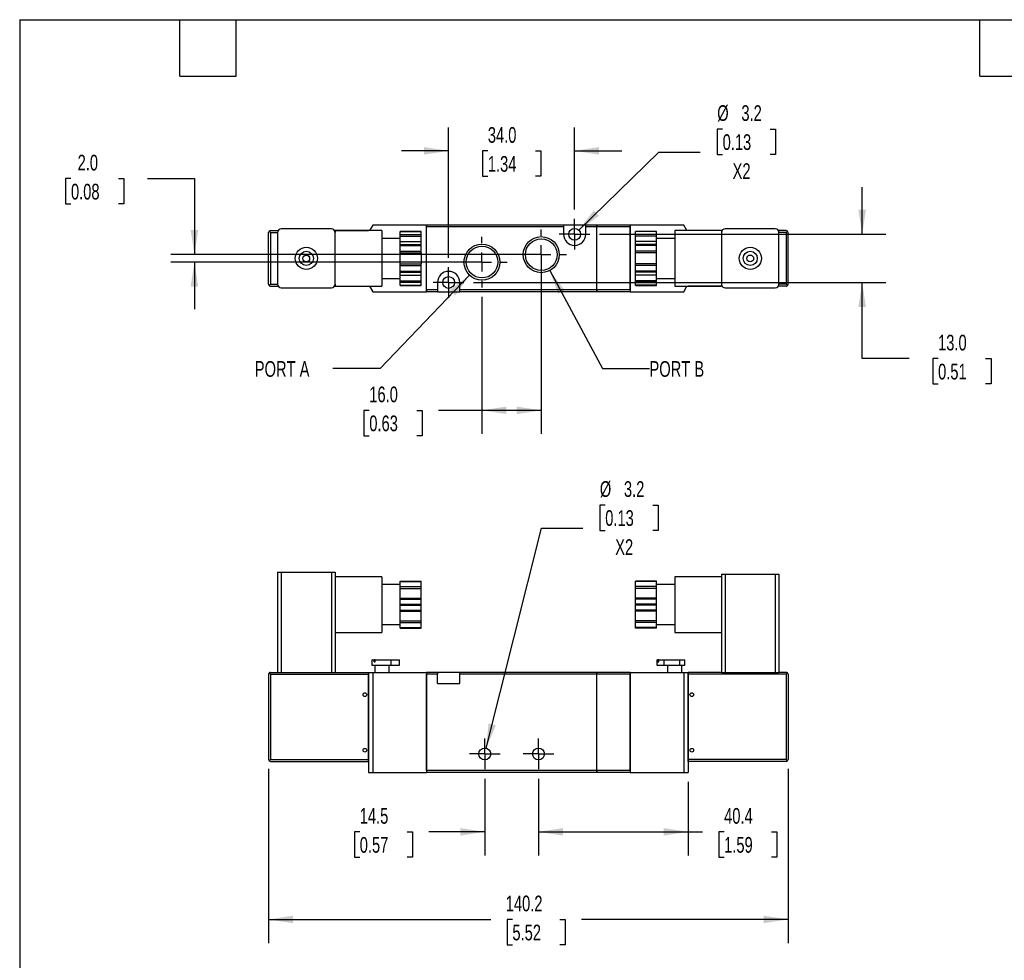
# Model space of a CAD drawing. Header units: millimetres. Extents: x 13 to 546, y 13 to 419.
# Tile 2 of 3: x 13 to 278, y 165 to 419. Entities that reach past the tile are written whole.
import ezdxf

# ---------------------------------------------------------------- set-up
doc = ezdxf.new("R2010")
doc.units = ezdxf.units.MM
doc.header["$LTSCALE"] = 2
doc.linetypes.add('SLD-Center', pattern=[19.05, 15.24, -1.27, 1.27, -1.27])
doc.linetypes.add('SLD-Solid', pattern=[0])
doc.layers.add('CENTER', color=40, linetype='SLD-Center')
doc.layers.add('DIMENSIONS', color=140, linetype='SLD-Solid', lineweight=25)
doc.layers.add('TEXT', color=140, linetype='SLD-Solid', lineweight=25)
doc.styles.add('SLDTEXTSTYLE0', font='TXT', dxfattribs={"width": 0.7})
doc.dimstyles.new('SLDDIMSTYLE0', dxfattribs={"dimtxt": 4.316016, "dimasz": 6.604, "dimexe": 0, "dimexo": 0.0625, "dimgap": 1.079004, "dimtad": 0, "dimtih": 1, "dimtoh": 1, "dimdec": 1, "dimrnd": 1e-09, "dimzin": 12, "dimdsep": 46, "dimtxsty": 'SLDTEXTSTYLE0', "dimsah": 1, "dimcen": 0.09, "dimadec": 0, "dimazin": 3, "dimtfac": 1, "dimtdec": 1, "dimtofl": 0, "dimtmove": 0, "dimatfit": 3, "dimfxl": 0, "dimfrac": 2, "dimtolj": 1, "dimtzin": 12, "dimarcsym": 0})
doc.dimstyles.new('SLDDIMSTYLE1', dxfattribs={"dimtxt": 4.316016, "dimasz": 6.604, "dimexe": 0, "dimexo": 0.0625, "dimgap": 1.079004, "dimtad": 0, "dimtih": 1, "dimtoh": 1, "dimdec": 1, "dimrnd": 1e-09, "dimzin": 12, "dimdsep": 46, "dimtxsty": 'SLDTEXTSTYLE0', "dimsah": 1, "dimcen": 0.09, "dimadec": 0, "dimazin": 3, "dimtfac": 1, "dimtdec": 1, "dimtmove": 0, "dimatfit": 0, "dimfxl": 0, "dimfrac": 2, "dimtolj": 1, "dimtzin": 12, "dimarcsym": 0})
doc.dimstyles.new('SLDDIMSTYLE2', dxfattribs={"dimtxt": 4.316016, "dimasz": 6.604, "dimexe": 0, "dimexo": 0.0625, "dimgap": 1.079004, "dimtad": 0, "dimtih": 1, "dimtoh": 1, "dimdec": 1, "dimrnd": 1e-09, "dimzin": 12, "dimdsep": 46, "dimtxsty": 'SLDTEXTSTYLE0', "dimsah": 1, "dimcen": 0, "dimadec": 0, "dimazin": 3, "dimtfac": 1, "dimtdec": 1, "dimtofl": 0, "dimtmove": 0, "dimatfit": 3, "dimfxl": 0, "dimfrac": 2, "dimtolj": 1, "dimtzin": 12, "dimarcsym": 0})
doc.dimstyles.new('SLDDIMSTYLE3', dxfattribs={"dimtxt": 4.316016, "dimasz": 6.604, "dimexe": 0, "dimexo": 0.0625, "dimgap": 1.079004, "dimtad": 0, "dimtih": 1, "dimtoh": 1, "dimdec": 1, "dimrnd": 1e-09, "dimzin": 4, "dimdsep": 46, "dimtxsty": 'SLDTEXTSTYLE0', "dimsah": 1, "dimcen": 0.09, "dimadec": 0, "dimazin": 1, "dimtfac": 1, "dimtdec": 1, "dimtofl": 0, "dimtmove": 0, "dimatfit": 3, "dimfxl": 0, "dimfrac": 2, "dimtolj": 1, "dimtzin": 12, "dimarcsym": 0})
doc.dimstyles.new('SLDDIMSTYLE4', dxfattribs={"dimtxt": 4.316016, "dimasz": 6.604, "dimexe": 0, "dimexo": 0.0625, "dimgap": 1.079004, "dimtad": 0, "dimtih": 1, "dimtoh": 1, "dimdec": 1, "dimrnd": 1e-09, "dimzin": 12, "dimdsep": 46, "dimtxsty": 'SLDTEXTSTYLE0', "dimsah": 1, "dimcen": 0, "dimadec": 0, "dimazin": 3, "dimtfac": 1, "dimtdec": 1, "dimtofl": 0, "dimtmove": 0, "dimatfit": 3, "dimfxl": 0, "dimfrac": 2, "dimtolj": 1, "dimtzin": 12, "dimarcsym": 0})
doc.dimstyles.new('SLDDIMSTYLE5', dxfattribs={"dimtxt": 4.316016, "dimasz": 6.604, "dimexe": 0, "dimexo": 0.0625, "dimgap": 1.079004, "dimtad": 0, "dimtih": 1, "dimtoh": 1, "dimdec": 1, "dimrnd": 1e-09, "dimzin": 4, "dimdsep": 46, "dimtxsty": 'SLDTEXTSTYLE0', "dimsah": 1, "dimcen": 0.09, "dimadec": 0, "dimazin": 1, "dimtfac": 1, "dimtdec": 1, "dimtmove": 0, "dimatfit": 0, "dimfxl": 0, "dimfrac": 2, "dimtolj": 1, "dimtzin": 12, "dimarcsym": 0})

# ---------------------------------------------------------------- blocks, each defined once
blk = doc.blocks.new('_D')
at = {"layer": 'DIMENSIONS'}
for p, q in [((152.7, 214.33), (152.7, 193.65)), ((193.05, 213.47), (193.05, 193.65)), ((152.7, 200), (193.05, 200)), ((193.05, 200), (196.94, 200)), ((202.79, 200), (201.34, 200)), ((201.34, 200), (201.34, 193.14)), ((215.61, 200), (217.06, 200)), ((217.06, 200), (217.06, 193.14)), ((201.34, 193.14), (202.79, 193.14)), ((217.06, 193.14), (215.61, 193.14))]:
    blk.add_line(p, q, dxfattribs=at)
for points in [[(152.7, 200), (159.3, 198.98), (159.3, 201.02)], [(193.05, 200), (186.44, 201.02), (186.44, 198.98)]]:
    blk.add_solid(points, dxfattribs=at)
at = {"layer": 'DIMENSIONS', "char_height": 4.233, "attachment_point": 1, "style": 'SLDTEXTSTYLE0'}
for s, insert in [('40.4', (202.79, 206.42)), ('1.59', (202.79, 198.6))]:
    blk.add_mtext(s, dxfattribs=dict(at, insert=insert))
blk = doc.blocks.new('_D_1')
at = {"layer": 'DIMENSIONS'}
for p, q in [((138.2, 214.33), (138.2, 193.65)), ((152.7, 214.33), (152.7, 193.65)), ((104.46, 200), (103.01, 200)), ((103.01, 200), (103.01, 193.14)), ((117.28, 200), (118.73, 200)), ((118.73, 200), (118.73, 193.14)), ((138.2, 200), (123.13, 200)), ((152.7, 200), (165.4, 200)), ((103.01, 193.14), (104.46, 193.14)), ((118.73, 193.14), (117.28, 193.14))]:
    blk.add_line(p, q, dxfattribs=at)
for points in [[(138.2, 200), (131.59, 201.02), (131.59, 198.98)], [(152.7, 200), (159.3, 198.98), (159.3, 201.02)]]:
    blk.add_solid(points, dxfattribs=at)
at = {"layer": 'DIMENSIONS', "char_height": 4.233, "attachment_point": 1, "style": 'SLDTEXTSTYLE0'}
for s, insert in [('14.5', (104.46, 206.42)), ('0.57', (104.46, 198.6))]:
    blk.add_mtext(s, dxfattribs=dict(at, insert=insert))
blk = doc.blocks.new('_D_2')
at = {"layer": 'DIMENSIONS'}
for p, q in [((170.71, 288.17), (169.26, 288.17)), ((169.26, 288.17), (169.26, 281.31)), ((183.54, 288.17), (184.98, 288.17)), ((184.98, 288.17), (184.98, 281.31)), ((138.59, 222.56), (153.52, 281.91)), ((153.52, 281.91), (164.64, 281.91)), ((169.26, 281.31), (170.71, 281.31)), ((184.98, 281.31), (183.54, 281.31))]:
    blk.add_line(p, q, dxfattribs=at)
blk.add_solid([(138.59, 222.56), (141.19, 228.72), (139.21, 229.21)], dxfattribs=at)
at = {"layer": 'DIMENSIONS', "char_height": 4.233, "attachment_point": 1, "style": 'SLDTEXTSTYLE0'}
for s, insert in [('%%c', (169.25, 294.6)), ('3.2', (175.76, 294.6)), ('0.13', (170.71, 286.77)), ('X2', (173.4, 278.94))]:
    blk.add_mtext(s, dxfattribs=dict(at, insert=insert))
blk = doc.blocks.new('_D_3')
at = {"layer": 'DIMENSIONS'}
for p, q in [((79.85, 216.97), (79.85, 170.01)), ((220.05, 216.97), (220.05, 170.01)), ((79.85, 176.36), (139.81, 176.36)), ((145.66, 176.36), (144.21, 176.36)), ((144.21, 176.36), (144.21, 169.51)), ((158.48, 176.36), (159.93, 176.36)), ((159.93, 176.36), (159.93, 169.51)), ((220.05, 176.36), (164.33, 176.36)), ((144.21, 169.51), (145.66, 169.51)), ((159.93, 169.51), (158.48, 169.51))]:
    blk.add_line(p, q, dxfattribs=at)
for points in [[(79.85, 176.36), (86.45, 175.35), (86.45, 177.38)], [(220.05, 176.36), (213.44, 177.38), (213.44, 175.35)]]:
    blk.add_solid(points, dxfattribs=at)
at = {"layer": 'DIMENSIONS', "char_height": 4.233, "attachment_point": 1, "style": 'SLDTEXTSTYLE0'}
for s, insert in [('140.2', (143.86, 182.79)), ('5.52', (145.66, 174.96))]:
    blk.add_mtext(s, dxfattribs=dict(at, insert=insert))
blk = doc.blocks.new('SW_CENTERMARKSYMBOL_0')
at = {"layer": 'CENTER', "color": 0}
for p, q in [((0, 2.54), (0, 4.14)), ((-2.54, 0), (-4.14, 0)), ((0, 0), (-2.54, 0)), ((0, 0), (0, 2.54)), ((0, 0), (0, -2.54)), ((0, 0), (2.54, 0)), ((2.54, 0), (4.14, 0)), ((0, -2.54), (0, -4.14))]:
    blk.add_line(p, q, dxfattribs=at)
blk = doc.blocks.new('SW_CENTERMARKSYMBOL_1')
at = {"layer": 'CENTER', "color": 0}
for p, q in [((0, 2.54), (0, 4.14)), ((-2.54, 0), (-4.14, 0)), ((0, 0), (-2.54, 0)), ((0, 0), (0, 2.54)), ((0, 0), (0, -2.54)), ((0, 0), (2.54, 0)), ((2.54, 0), (4.14, 0)), ((0, -2.54), (0, -4.14))]:
    blk.add_line(p, q, dxfattribs=at)
blk = doc.blocks.new('_D_7')
at = {"layer": 'DIMENSIONS'}
for p, q in [((134.08, 350.2), (109.94, 324.97)), ((109.94, 324.97), (97.24, 324.97))]:
    blk.add_line(p, q, dxfattribs=at)
blk.add_solid([(134.08, 350.2), (128.78, 346.13), (130.25, 344.72)], dxfattribs=at)
at = {"layer": 'DIMENSIONS', "insert": (76.14, 326.99), "char_height": 4.233, "attachment_point": 1, "style": 'SLDTEXTSTYLE0'}
blk.add_mtext('PORT A', dxfattribs=at)
blk = doc.blocks.new('_D_8')
at = {"layer": 'DIMENSIONS'}
for p, q in [((155.75, 351.43), (169.95, 324.97)), ((169.95, 324.97), (182.65, 324.97))]:
    blk.add_line(p, q, dxfattribs=at)
blk.add_solid([(155.75, 351.43), (157.98, 345.13), (159.77, 346.09)], dxfattribs=at)
at = {"layer": 'DIMENSIONS', "insert": (182.65, 326.99), "char_height": 4.233, "attachment_point": 1, "style": 'SLDTEXTSTYLE0'}
blk.add_mtext('PORT B', dxfattribs=at)
blk = doc.blocks.new('_D_9')
at = {"layer": 'DIMENSIONS'}
for p, q in [((128.45, 354.89), (128.45, 390.06)), ((162.45, 367.89), (162.45, 390.06)), ((128.45, 383.71), (115.75, 383.71)), ((139.03, 383.71), (137.59, 383.71)), ((137.59, 383.71), (137.59, 376.85)), ((151.86, 383.71), (153.31, 383.71)), ((153.31, 383.71), (153.31, 376.85)), ((162.45, 383.71), (175.15, 383.71)), ((137.59, 376.85), (139.03, 376.85)), ((153.31, 376.85), (151.86, 376.85))]:
    blk.add_line(p, q, dxfattribs=at)
for points in [[(128.45, 383.71), (121.84, 384.73), (121.84, 382.7)], [(162.45, 383.71), (169.05, 382.7), (169.05, 384.73)]]:
    blk.add_solid(points, dxfattribs=at)
at = {"layer": 'DIMENSIONS', "char_height": 4.233, "attachment_point": 1, "style": 'SLDTEXTSTYLE0'}
for s, insert in [('34.0', (139.03, 390.13)), ('1.34', (139.03, 382.31))]:
    blk.add_mtext(s, dxfattribs=dict(at, insert=insert))
blk = doc.blocks.new('_D_10')
at = {"layer": 'DIMENSIONS'}
for p, q in [((240.05, 361.21), (240.05, 373.91)), ((169.13, 361.21), (246.4, 361.21)), ((135.13, 348.21), (246.4, 348.21)), ((240.05, 327.69), (240.05, 348.21)), ((252.75, 327.69), (240.05, 327.69)), ((260.53, 327.69), (259.08, 327.69)), ((259.08, 327.69), (259.08, 320.83)), ((273.36, 327.69), (274.81, 327.69)), ((274.81, 327.69), (274.81, 320.83)), ((259.08, 320.83), (260.53, 320.83)), ((274.81, 320.83), (273.36, 320.83))]:
    blk.add_line(p, q, dxfattribs=at)
for points in [[(240.05, 361.21), (241.06, 367.82), (239.03, 367.82)], [(240.05, 348.21), (239.03, 341.61), (241.06, 341.61)]]:
    blk.add_solid(points, dxfattribs=at)
at = {"layer": 'DIMENSIONS', "char_height": 4.233, "attachment_point": 1, "style": 'SLDTEXTSTYLE0'}
for s, insert in [('13.0', (260.53, 334.11)), ('0.51', (260.53, 326.28))]:
    blk.add_mtext(s, dxfattribs=dict(at, insert=insert))
blk = doc.blocks.new('_D_11')
at = {"layer": 'DIMENSIONS'}
for p, q in [((202.39, 389.6), (200.94, 389.6)), ((200.94, 389.6), (200.94, 382.74)), ((215.22, 389.6), (216.67, 389.6)), ((216.67, 389.6), (216.67, 382.74)), ((163.59, 362.33), (185.21, 383.33)), ((185.21, 383.33), (196.32, 383.33)), ((200.94, 382.74), (202.39, 382.74)), ((216.67, 382.74), (215.22, 382.74))]:
    blk.add_line(p, q, dxfattribs=at)
blk.add_solid([(163.59, 362.33), (169.04, 366.2), (167.62, 367.66)], dxfattribs=at)
at = {"layer": 'DIMENSIONS', "char_height": 4.233, "attachment_point": 1, "style": 'SLDTEXTSTYLE0'}
for s, insert in [('%%c', (200.93, 396.02)), ('3.2', (207.45, 396.02)), ('0.13', (202.39, 388.19)), ('X2', (205.08, 380.37))]:
    blk.add_mtext(s, dxfattribs=dict(at, insert=insert))
blk = doc.blocks.new('_D_12')
at = {"layer": 'DIMENSIONS'}
for p, q in [((153.45, 353.17), (153.45, 307.36)), ((137.45, 344.35), (137.45, 307.36)), ((107.04, 313.71), (105.59, 313.71)), ((105.59, 313.71), (105.59, 306.85)), ((119.87, 313.71), (121.31, 313.71)), ((121.31, 313.71), (121.31, 306.85)), ((137.45, 313.71), (125.71, 313.71)), ((153.45, 313.71), (137.45, 313.71)), ((105.59, 306.85), (107.04, 306.85)), ((121.31, 306.85), (119.87, 306.85))]:
    blk.add_line(p, q, dxfattribs=at)
for points in [[(137.45, 313.71), (144.05, 312.7), (144.05, 314.73)], [(153.45, 313.71), (146.84, 314.73), (146.84, 312.7)]]:
    blk.add_solid(points, dxfattribs=at)
at = {"layer": 'DIMENSIONS', "char_height": 4.233, "attachment_point": 1, "style": 'SLDTEXTSTYLE0'}
for s, insert in [('16.0', (107.04, 320.13)), ('0.63', (107.04, 312.31))]:
    blk.add_mtext(s, dxfattribs=dict(at, insert=insert))
blk = doc.blocks.new('_D_13')
at = {"layer": 'DIMENSIONS'}
for p, q in [((26.54, 376.24), (25.09, 376.24)), ((25.09, 376.24), (25.09, 369.38)), ((39.36, 376.24), (40.81, 376.24)), ((40.81, 376.24), (40.81, 369.38)), ((47.15, 376.24), (59.85, 376.24)), ((59.85, 376.24), (59.85, 355.71)), ((25.09, 369.38), (26.54, 369.38)), ((40.81, 369.38), (39.36, 369.38)), ((150.91, 355.71), (53.5, 355.71)), ((134.91, 353.71), (53.5, 353.71)), ((59.85, 353.71), (59.85, 341.01))]:
    blk.add_line(p, q, dxfattribs=at)
for points in [[(59.85, 355.71), (60.86, 362.32), (58.83, 362.32)], [(59.85, 353.71), (58.83, 347.11), (60.86, 347.11)]]:
    blk.add_solid(points, dxfattribs=at)
at = {"layer": 'DIMENSIONS', "char_height": 4.233, "attachment_point": 1, "style": 'SLDTEXTSTYLE0'}
for s, insert in [('2.0', (28.33, 382.66)), ('0.08', (26.54, 374.83))]:
    blk.add_mtext(s, dxfattribs=dict(at, insert=insert))
blk = doc.blocks.new('SW_CENTERMARKSYMBOL_2')
at = {"layer": 'CENTER', "color": 0}
for p, q in [((0, 5.08), (0, 6.823)), ((-5.08, 0), (-6.823, 0)), ((0, 0), (-2.54, 0)), ((0, 0), (0, 2.54)), ((0, 0), (0, -2.54)), ((0, 0), (2.54, 0)), ((5.08, 0), (6.823, 0)), ((0, -5.08), (0, -6.823))]:
    blk.add_line(p, q, dxfattribs=at)
blk = doc.blocks.new('SW_CENTERMARKSYMBOL_3')
at = {"layer": 'CENTER', "color": 0}
for p, q in [((0, 5.08), (0, 6.823)), ((-5.08, 0), (-6.823, 0)), ((0, 0), (-2.54, 0)), ((0, 0), (0, 2.54)), ((0, 0), (0, -2.54)), ((0, 0), (2.54, 0)), ((5.08, 0), (6.823, 0)), ((0, -5.08), (0, -6.823))]:
    blk.add_line(p, q, dxfattribs=at)
blk = doc.blocks.new('SW_CENTERMARKSYMBOL_4')
at = {"layer": 'CENTER', "color": 0}
for p, q in [((0, 2.54), (0, 4.14)), ((-2.54, 0), (-4.14, 0)), ((0, 0), (-2.54, 0)), ((0, 0), (0, 2.54)), ((0, 0), (0, -2.54)), ((0, 0), (2.54, 0)), ((2.54, 0), (4.14, 0)), ((0, -2.54), (0, -4.14))]:
    blk.add_line(p, q, dxfattribs=at)
blk = doc.blocks.new('SW_CENTERMARKSYMBOL_5')
at = {"layer": 'CENTER', "color": 0}
for p, q in [((0, 2.54), (0, 4.14)), ((-2.54, 0), (-4.14, 0)), ((0, 0), (-2.54, 0)), ((0, 0), (0, 2.54)), ((0, 0), (0, -2.54)), ((0, 0), (2.54, 0)), ((2.54, 0), (4.14, 0)), ((0, -2.54), (0, -4.14))]:
    blk.add_line(p, q, dxfattribs=at)

msp = doc.modelspace()

# ---------------------------------------------------------------- linework, layer by layer
for p, q in [((79.85, 347.71), (79.85, 361.71)), ((79.99, 362.06), (80.35, 361.71)), ((80.35, 362.21), (82.46, 362.21)), ((80.35, 361.71), (80.35, 347.71)), ((80.35, 361.71), (82.3, 361.71)), ((82.3, 361.66), (82.3, 347.76)), ((96.8, 362.66), (83.3, 362.66)), ((97.63, 362.21), (106.8, 362.21)), ((110.4, 362.21), (97.8, 362.21)), ((97.8, 362.21), (97.8, 361.66)), ((97.8, 361.71), (97.8, 361.71)), ((97.8, 347.76), (97.8, 361.66)), ((108, 363.71), (107.14, 362.21)), ((122.45, 363.71), (108, 363.71)), ((110.4, 362.21), (110.4, 347.21)), ((121, 362), (115.4, 362)), ((115.4, 361.96), (115.4, 362)), ((115.4, 361.96), (121, 361.96)), ((115.4, 361.18), (115.4, 361.96)), ((121, 361.96), (121, 362)), ((121, 361.18), (121, 361.96)), ((122.45, 345.71), (122.45, 363.71)), ((122.5, 363.21), (122.45, 363.21)), ((159.45, 363.71), (122.5, 363.71)), ((122.5, 363.71), (122.5, 363.21)), ((159.45, 363.21), (122.5, 363.21)), ((122.5, 346.21), (122.5, 363.21)), ((159.45, 363.71), (159.45, 363.21)), ((165.45, 363.71), (159.45, 363.71)), ((159.45, 363.21), (159.45, 361.21)), ((165.45, 363.21), (165.45, 363.71)), ((168.4, 363.71), (165.45, 363.71)), ((168.4, 363.21), (165.45, 363.21)), ((165.45, 361.21), (165.45, 363.21)), ((168.4, 363.71), (168.4, 363.21)), ((168.4, 346.21), (168.4, 363.21)), ((168.4, 363.21), (168.45, 363.21)), ((168.45, 363.21), (168.45, 363.71)), ((177.4, 363.71), (168.45, 363.71)), ((177.4, 363.21), (168.45, 363.21)), ((168.45, 346.21), (168.45, 363.21)), ((177.4, 363.71), (177.4, 363.21)), ((177.4, 346.21), (177.4, 363.21)), ((177.4, 363.21), (177.45, 363.21)), ((177.45, 363.71), (177.45, 345.71)), ((191.89, 363.71), (177.45, 363.71)), ((184.5, 362), (178.9, 362)), ((178.9, 361.96), (178.9, 362)), ((184.5, 361.96), (178.9, 361.96)), ((178.9, 361.18), (178.9, 361.96)), ((184.5, 361.96), (184.5, 362)), ((184.5, 361.18), (184.5, 361.96)), ((202.1, 362.21), (189.5, 362.21)), ((189.5, 362.21), (189.5, 347.21)), ((192.76, 362.21), (191.89, 363.71)), ((202.26, 362.21), (193.1, 362.21)), ((202.1, 362.21), (202.1, 361.66)), ((202.1, 361.71), (202.1, 361.71)), ((202.1, 361.66), (202.1, 347.76)), ((216.6, 362.66), (203.1, 362.66)), ((219.55, 362.21), (217.43, 362.21)), ((219.55, 361.71), (217.6, 361.71)), ((217.6, 347.76), (217.6, 361.66)), ((219.9, 362.06), (219.55, 361.71)), ((219.55, 361.71), (219.55, 347.71)), ((220.05, 347.71), (220.05, 361.71)), ((115.4, 360.11), (110.4, 360.11)), ((115.4, 361.18), (121, 361.18)), ((115.4, 360.74), (115.4, 361.18)), ((115.4, 360.74), (121, 360.74)), ((115.4, 359.24), (115.4, 360.74)), ((115.4, 359.24), (121, 359.24)), ((115.4, 358.46), (115.4, 359.24)), ((121, 360.74), (121, 361.18)), ((121, 359.24), (121, 360.74)), ((121, 358.46), (121, 359.24)), ((184.5, 361.18), (178.9, 361.18)), ((178.9, 360.74), (178.9, 361.18)), ((184.5, 360.74), (178.9, 360.74)), ((178.9, 359.24), (178.9, 360.74)), ((184.5, 359.24), (178.9, 359.24)), ((178.9, 358.46), (178.9, 359.24)), ((184.5, 360.74), (184.5, 361.18)), ((184.5, 359.24), (184.5, 360.74)), ((189.5, 360.11), (184.5, 360.11)), ((184.5, 358.46), (184.5, 359.24)), ((115.4, 358.46), (121, 358.46)), ((115.4, 358.2), (115.4, 358.46)), ((115.4, 358.2), (121, 358.2)), ((115.4, 356.64), (115.4, 358.2)), ((115.4, 356.64), (121, 356.64)), ((115.4, 356.21), (115.4, 356.64)), ((115.4, 356.21), (121, 356.21)), ((115.4, 353.21), (115.4, 356.21)), ((121, 358.2), (121, 358.46)), ((121, 356.64), (121, 358.2)), ((121, 356.21), (121, 356.64)), ((121, 356.21), (121, 353.21)), ((184.5, 358.46), (178.9, 358.46)), ((178.9, 358.2), (178.9, 358.46)), ((184.5, 358.2), (178.9, 358.2)), ((178.9, 356.64), (178.9, 358.2)), ((184.5, 356.64), (178.9, 356.64)), ((178.9, 356.21), (178.9, 356.64)), ((184.5, 356.21), (178.9, 356.21)), ((178.9, 353.21), (178.9, 356.21)), ((184.5, 358.2), (184.5, 358.46)), ((184.5, 356.64), (184.5, 358.2)), ((184.5, 356.21), (184.5, 356.64)), ((184.5, 353.21), (184.5, 356.21)), ((115.4, 353.21), (121, 353.21)), ((115.4, 352.78), (115.4, 353.21)), ((115.4, 352.78), (121, 352.78)), ((115.4, 351.22), (115.4, 352.78)), ((115.4, 351.22), (121, 351.22)), ((115.4, 350.96), (115.4, 351.22)), ((115.4, 350.96), (121, 350.96)), ((115.4, 350.18), (115.4, 350.96)), ((121, 352.78), (121, 353.21)), ((121, 351.22), (121, 352.78)), ((121, 350.96), (121, 351.22)), ((121, 350.18), (121, 350.96)), ((184.5, 353.21), (178.9, 353.21)), ((178.9, 352.78), (178.9, 353.21)), ((184.5, 352.78), (178.9, 352.78)), ((178.9, 351.22), (178.9, 352.78)), ((184.5, 351.22), (178.9, 351.22)), ((178.9, 350.96), (178.9, 351.22)), ((184.5, 350.96), (178.9, 350.96)), ((178.9, 350.18), (178.9, 350.96)), ((184.5, 352.78), (184.5, 353.21)), ((184.5, 351.22), (184.5, 352.78)), ((184.5, 350.96), (184.5, 351.22)), ((184.5, 350.18), (184.5, 350.96)), ((110.4, 349.31), (115.4, 349.31)), ((115.4, 350.18), (121, 350.18)), ((115.4, 348.68), (115.4, 350.18)), ((115.4, 348.68), (121, 348.68)), ((115.4, 348.25), (115.4, 348.68)), ((115.4, 348.25), (121, 348.25)), ((115.4, 347.47), (115.4, 348.25)), ((121, 348.68), (121, 350.18)), ((121, 348.25), (121, 348.68)), ((121, 347.47), (121, 348.25)), ((125.45, 348.21), (125.45, 346.21)), ((131.45, 346.21), (131.45, 348.21)), ((184.5, 350.18), (178.9, 350.18)), ((178.9, 348.68), (178.9, 350.18)), ((184.5, 348.68), (178.9, 348.68)), ((178.9, 348.25), (178.9, 348.68)), ((184.5, 348.25), (178.9, 348.25)), ((178.9, 347.47), (178.9, 348.25)), ((184.5, 348.68), (184.5, 350.18)), ((184.5, 349.31), (189.5, 349.31)), ((184.5, 348.25), (184.5, 348.68)), ((184.5, 347.47), (184.5, 348.25)), ((80.35, 347.71), (79.99, 347.36)), ((80.35, 347.71), (82.3, 347.71)), ((80.35, 347.21), (82.46, 347.21)), ((83.3, 346.76), (96.8, 346.76)), ((97.63, 347.21), (106.8, 347.21)), ((97.8, 347.76), (97.8, 347.21)), ((97.8, 347.71), (97.8, 347.71)), ((97.8, 347.21), (110.4, 347.21)), ((107.14, 347.21), (108, 345.71)), ((108, 345.71), (122.45, 345.71)), ((115.4, 347.47), (121, 347.47)), ((115.4, 347.43), (115.4, 347.47)), ((115.4, 347.43), (121, 347.43)), ((121, 347.43), (121, 347.47)), ((122.5, 346.21), (122.45, 346.21)), ((125.45, 346.21), (122.5, 346.21)), ((122.5, 346.21), (122.5, 345.71)), ((125.45, 345.71), (122.5, 345.71)), ((125.45, 346.21), (125.45, 345.71)), ((125.45, 345.71), (131.45, 345.71)), ((168.4, 346.21), (131.45, 346.21)), ((131.45, 345.71), (131.45, 346.21)), ((168.4, 345.71), (131.45, 345.71)), ((168.4, 346.21), (168.4, 345.71)), ((168.4, 346.21), (168.45, 346.21)), ((177.4, 346.21), (168.45, 346.21)), ((168.45, 345.71), (168.45, 346.21)), ((177.4, 345.71), (168.45, 345.71)), ((177.4, 346.21), (177.4, 345.71)), ((177.4, 346.21), (177.45, 346.21)), ((177.45, 345.71), (191.89, 345.71)), ((184.5, 347.47), (178.9, 347.47)), ((178.9, 347.43), (178.9, 347.47)), ((178.9, 347.43), (184.5, 347.43)), ((184.5, 347.43), (184.5, 347.47)), ((189.5, 347.21), (202.1, 347.21)), ((191.89, 345.71), (192.76, 347.21)), ((202.26, 347.21), (193.1, 347.21)), ((202.1, 347.76), (202.1, 347.21)), ((202.1, 347.71), (202.1, 347.71)), ((203.1, 346.76), (216.6, 346.76)), ((219.55, 347.21), (217.43, 347.21)), ((219.55, 347.71), (217.6, 347.71)), ((219.55, 347.71), (219.9, 347.36)), ((82.3, 270.01), (82.3, 243.01)), ((82.3, 270.01), (83.3, 270.01)), ((83.3, 270.01), (83.3, 243.01)), ((83.3, 270.01), (96.8, 270.01)), ((96.8, 270.01), (96.8, 243.01)), ((96.8, 270.01), (97.8, 270.01)), ((97.8, 270.01), (97.8, 264.13)), ((110.4, 268.81), (97.8, 268.81)), ((110.4, 268.81), (110.4, 253.81)), ((202.1, 268.81), (189.5, 268.81)), ((189.5, 268.81), (189.5, 253.81)), ((202.1, 269.51), (202.1, 264.13)), ((202.1, 269.51), (203.1, 269.51)), ((203.1, 269.51), (203.1, 243.01)), ((203.1, 269.51), (216.6, 269.51)), ((216.6, 269.51), (216.6, 243.01)), ((216.6, 269.51), (217.6, 269.51)), ((217.6, 269.51), (217.6, 243.01)), ((115.4, 266.71), (110.4, 266.71)), ((115.4, 267.66), (121, 267.66)), ((115.4, 267.51), (115.4, 267.66)), ((115.4, 267.51), (121, 267.51)), ((115.4, 266.16), (115.4, 267.51)), ((115.4, 266.16), (121, 266.16)), ((115.4, 265.66), (115.4, 266.16)), ((121, 267.51), (121, 267.66)), ((121, 266.16), (121, 267.51)), ((121, 265.66), (121, 266.16)), ((184.5, 267.66), (178.9, 267.66)), ((178.9, 267.51), (178.9, 267.66)), ((184.5, 267.51), (178.9, 267.51)), ((178.9, 266.16), (178.9, 267.51)), ((184.5, 266.16), (178.9, 266.16)), ((178.9, 265.66), (178.9, 266.16)), ((184.5, 267.51), (184.5, 267.66)), ((184.5, 266.16), (184.5, 267.51)), ((189.5, 266.71), (184.5, 266.71)), ((184.5, 265.66), (184.5, 266.16)), ((97.8, 264.13), (97.8, 258.49)), ((115.4, 265.66), (121, 265.66)), ((115.4, 263.06), (115.4, 265.66)), ((115.4, 263.06), (121, 263.06)), ((115.4, 262.81), (115.4, 263.06)), ((121, 263.06), (121, 265.66)), ((121, 262.81), (121, 263.06)), ((184.5, 265.66), (178.9, 265.66)), ((178.9, 263.06), (178.9, 265.66)), ((184.5, 263.06), (178.9, 263.06)), ((178.9, 262.81), (178.9, 263.06)), ((184.5, 263.06), (184.5, 265.66)), ((184.5, 262.81), (184.5, 263.06)), ((202.1, 264.13), (202.1, 258.49)), ((115.4, 262.81), (121, 262.81)), ((115.4, 261.46), (115.4, 262.81)), ((115.4, 261.16), (115.4, 261.46)), ((115.4, 261.46), (121, 261.46)), ((115.4, 261.16), (121, 261.16)), ((115.4, 259.81), (115.4, 261.16)), ((121, 261.46), (121, 262.81)), ((121, 261.16), (121, 261.46)), ((121, 259.81), (121, 261.16)), ((184.5, 262.81), (178.9, 262.81)), ((178.9, 261.46), (178.9, 262.81)), ((178.9, 261.16), (178.9, 261.46)), ((184.5, 261.46), (178.9, 261.46)), ((184.5, 261.16), (178.9, 261.16)), ((178.9, 259.81), (178.9, 261.16)), ((184.5, 261.46), (184.5, 262.81)), ((184.5, 261.16), (184.5, 261.46)), ((184.5, 259.81), (184.5, 261.16)), ((97.8, 258.49), (97.8, 243.01)), ((115.4, 259.81), (121, 259.81)), ((115.4, 259.56), (115.4, 259.81)), ((115.4, 259.56), (121, 259.56)), ((115.4, 256.96), (115.4, 259.56)), ((121, 259.56), (121, 259.81)), ((121, 256.96), (121, 259.56)), ((184.5, 259.81), (178.9, 259.81)), ((178.9, 259.56), (178.9, 259.81)), ((184.5, 259.56), (178.9, 259.56)), ((178.9, 256.96), (178.9, 259.56)), ((184.5, 259.56), (184.5, 259.81)), ((184.5, 256.96), (184.5, 259.56)), ((202.1, 258.49), (202.1, 243.01)), ((110.4, 255.91), (115.4, 255.91)), ((115.4, 256.96), (121, 256.96)), ((115.4, 256.46), (115.4, 256.96)), ((115.4, 256.46), (121, 256.46)), ((115.4, 255.11), (115.4, 256.46)), ((115.4, 255.11), (121, 255.11)), ((115.4, 254.96), (115.4, 255.11)), ((121, 256.46), (121, 256.96)), ((121, 255.11), (121, 256.46)), ((121, 254.96), (121, 255.11)), ((184.5, 256.96), (178.9, 256.96)), ((178.9, 256.46), (178.9, 256.96)), ((184.5, 256.46), (178.9, 256.46)), ((178.9, 255.11), (178.9, 256.46)), ((184.5, 255.11), (178.9, 255.11)), ((178.9, 254.96), (178.9, 255.11)), ((184.5, 256.46), (184.5, 256.96)), ((184.5, 255.11), (184.5, 256.46)), ((184.5, 255.91), (189.5, 255.91)), ((184.5, 254.96), (184.5, 255.11)), ((97.8, 253.81), (110.4, 253.81)), ((115.4, 254.96), (121, 254.96)), ((184.5, 254.96), (178.9, 254.96)), ((189.5, 253.81), (202.1, 253.81)), ((107.7, 246.36), (107.7, 244.96)), ((107.7, 246.36), (108.37, 246.36)), ((107.7, 244.96), (112.89, 244.96)), ((108.37, 245.86), (108.37, 246.36)), ((108.65, 246.36), (108.37, 246.36)), ((108.37, 245.86), (108.65, 245.86)), ((108.5, 244.96), (108.5, 243.01)), ((108.65, 245.86), (108.65, 246.36)), ((108.65, 246.36), (112.89, 246.36)), ((112.4, 243.01), (112.4, 244.96)), ((112.89, 246.36), (112.89, 244.96)), ((112.89, 246.36), (115.09, 246.36)), ((112.89, 244.96), (115.09, 244.96)), ((115.09, 246.36), (115.09, 244.96)), ((115.09, 246.36), (115.23, 246.36)), ((115.09, 244.96), (115.23, 244.96)), ((115.23, 244.96), (115.23, 246.36)), ((184.66, 246.36), (184.66, 244.96)), ((184.66, 246.36), (184.9, 246.36)), ((184.66, 244.96), (186.49, 244.96)), ((184.9, 245.86), (184.9, 246.36)), ((185.18, 246.36), (184.9, 246.36)), ((184.9, 245.86), (185.18, 245.86)), ((185.18, 245.86), (185.18, 246.36)), ((185.18, 246.36), (186.49, 246.36)), ((186.49, 246.36), (186.49, 244.96)), ((186.49, 246.36), (190.72, 246.36)), ((186.49, 244.96), (190.72, 244.96)), ((187.5, 244.96), (187.5, 243.01)), ((190.72, 246.36), (190.72, 244.96)), ((190.72, 246.36), (192.2, 246.36)), ((190.72, 244.96), (192.2, 244.96)), ((191.4, 243.01), (191.4, 244.96)), ((192.2, 244.96), (192.2, 246.36)), ((79.85, 242.51), (79.85, 219.51)), ((79.99, 242.86), (80.35, 242.51)), ((80.35, 243.01), (82.3, 243.01)), ((80.35, 242.51), (106.8, 242.51)), ((80.35, 242.51), (80.35, 219.51)), ((82.3, 243.01), (83.3, 243.01)), ((83.3, 243.01), (96.8, 243.01)), ((96.8, 243.01), (97.8, 243.01)), ((97.8, 243.01), (106.8, 243.01)), ((106.8, 242.51), (106.8, 243.01)), ((106.8, 219.51), (106.8, 242.51)), ((106.8, 242.01), (106.85, 242.01)), ((106.85, 243.01), (106.85, 216.01)), ((106.85, 243.01), (108, 243.01)), ((108, 243.01), (108, 216.01)), ((108, 243.01), (122.45, 243.01)), ((122.45, 243.01), (122.45, 216.01)), ((122.5, 242.51), (122.45, 242.51)), ((122.5, 243.01), (122.5, 242.51)), ((125.45, 243.01), (122.5, 243.01)), ((122.5, 216.51), (122.5, 242.51)), ((125.45, 242.51), (122.5, 242.51)), ((125.45, 243.01), (125.45, 242.51)), ((131.45, 243.01), (125.45, 243.01)), ((125.45, 240.01), (125.45, 242.51)), ((131.45, 242.51), (131.45, 243.01)), ((168.4, 243.01), (131.45, 243.01)), ((168.4, 242.51), (131.45, 242.51)), ((131.45, 240.01), (131.45, 242.51)), ((168.4, 243.01), (168.4, 242.51)), ((168.4, 216.51), (168.4, 242.51)), ((168.4, 242.51), (168.45, 242.51)), ((168.45, 242.51), (168.45, 243.01)), ((177.4, 243.01), (168.45, 243.01)), ((168.45, 216.51), (168.45, 242.51)), ((177.4, 242.51), (168.45, 242.51)), ((177.4, 243.01), (177.4, 242.51)), ((177.4, 216.51), (177.4, 242.51)), ((177.4, 242.51), (177.45, 242.51)), ((177.45, 243.01), (177.45, 216.01)), ((177.45, 243.01), (191.89, 243.01)), ((191.89, 243.01), (191.89, 216.01)), ((191.89, 243.01), (193.05, 243.01)), ((193.05, 243.01), (193.05, 216.01)), ((193.1, 242.01), (193.05, 242.01)), ((193.1, 242.51), (193.1, 243.01)), ((202.1, 243.01), (193.1, 243.01)), ((219.55, 242.51), (193.1, 242.51)), ((193.1, 219.51), (193.1, 242.51)), ((202.1, 243.01), (203.1, 243.01)), ((203.1, 243.01), (216.6, 243.01)), ((216.6, 243.01), (217.6, 243.01)), ((219.55, 243.01), (217.6, 243.01)), ((219.9, 242.86), (219.55, 242.51)), ((219.55, 242.51), (219.55, 219.51)), ((220.05, 242.51), (220.05, 219.51)), ((125.45, 240.01), (131.45, 240.01)), ((80.35, 219.51), (79.99, 219.16)), ((80.35, 219.51), (106.8, 219.51)), ((80.35, 219.01), (106.8, 219.01)), ((106.8, 220.01), (106.85, 220.01)), ((106.8, 219.01), (106.8, 219.51)), ((193.1, 220.01), (193.05, 220.01)), ((193.1, 219.01), (193.1, 219.51)), ((219.55, 219.51), (193.1, 219.51)), ((219.55, 219.01), (193.1, 219.01)), ((219.55, 219.51), (219.9, 219.16)), ((106.85, 216.01), (108, 216.01)), ((108, 216.01), (122.45, 216.01)), ((122.5, 216.51), (122.45, 216.51)), ((168.4, 216.51), (122.5, 216.51)), ((122.5, 216.51), (122.5, 216.01)), ((168.4, 216.01), (122.5, 216.01)), ((168.4, 216.51), (168.4, 216.01)), ((168.4, 216.51), (168.45, 216.51)), ((177.4, 216.51), (168.45, 216.51)), ((168.45, 216.01), (168.45, 216.51)), ((177.4, 216.01), (168.45, 216.01)), ((177.4, 216.51), (177.4, 216.01)), ((177.4, 216.51), (177.45, 216.51)), ((177.45, 216.01), (191.89, 216.01)), ((191.89, 216.01), (193.05, 216.01))]:
    msp.add_line(p, q)
for centre, radius in [((162.45, 361.21), 1.6), ((153.45, 355.71), 4.86), ((153.45, 355.71), 4.28), ((90.05, 354.71), 3), ((90.05, 354.71), 1.9), ((137.45, 353.71), 4.86), ((137.45, 353.71), 4.28), ((209.85, 354.71), 3), ((209.85, 354.71), 1.9), ((90.05, 354.71), 0.9), ((209.85, 354.71), 0.9), ((128.45, 348.21), 1.6), ((105.85, 237.01), 0.5), ((194.05, 237.01), 0.5), ((105.85, 222.01), 0.5), ((138.2, 221.01), 1.6), ((152.7, 221.01), 1.6), ((194.05, 222.01), 0.5)]:
    msp.add_circle(centre, radius)
for centre, radius, start, end in [((80.35, 361.71), 0.5, 135, 180), ((80.35, 361.71), 0.5, 90, 135), ((83.3, 361.66), 1, 90, 180), ((96.8, 361.66), 1, 0, 90), ((203.1, 361.66), 1, 90, 180), ((216.6, 361.66), 1, 0, 90), ((219.55, 361.71), 0.5, 45, 90), ((219.55, 361.71), 0.5, 0, 45), ((162.45, 361.21), 3, 180, 0), ((128.45, 348.21), 3, 0, 180), ((80.35, 347.71), 0.5, 180, 225), ((80.35, 347.71), 0.5, 225, 270), ((83.3, 347.76), 1, 180, 270), ((96.8, 347.76), 1, 270, 0), ((203.1, 347.76), 1, 180, 270), ((216.6, 347.76), 1, 270, 0), ((219.55, 347.71), 0.5, 270, 315), ((219.55, 347.71), 0.5, 315, 0), ((80.35, 242.51), 0.5, 135, 180), ((80.35, 242.51), 0.5, 90, 135), ((219.55, 242.51), 0.5, 45, 90), ((219.55, 242.51), 0.5, 0, 45), ((80.35, 219.51), 0.5, 180, 225), ((80.35, 219.51), 0.5, 225, 270), ((219.55, 219.51), 0.5, 270, 315), ((219.55, 219.51), 0.5, 315, 0)]:
    msp.add_arc(centre, radius, start, end)
at = {"layer": 'TEXT'}
for p, q in [((12.7, 419.1), (546.1, 419.1)), ((12.7, 419.1), (12.7, 12.7)), ((55.88, 403.86), (55.88, 419.1)), ((71.12, 403.86), (71.12, 419.1)), ((271.78, 403.86), (271.78, 419.1)), ((55.88, 403.86), (71.12, 403.86)), ((271.78, 403.86), (287.02, 403.86))]:
    msp.add_line(p, q, dxfattribs=at)

# ---------------------------------------------------------------- block references
at = {"layer": 'CENTER'}
for name, p in [('SW_CENTERMARKSYMBOL_4', (162.45, 361.21)), ('SW_CENTERMARKSYMBOL_2', (153.45, 355.71)), ('SW_CENTERMARKSYMBOL_3', (137.45, 353.71)), ('SW_CENTERMARKSYMBOL_5', (128.45, 348.21)), ('SW_CENTERMARKSYMBOL_1', (138.2, 221.01)), ('SW_CENTERMARKSYMBOL_0', (152.7, 221.01))]:
    msp.add_blockref(name, p, dxfattribs=at)

# ---------------------------------------------------------------- dimensions: what is measured, and where the dimension line sits
at = {"layer": 'DIMENSIONS'}
for p1, p2, picture, middle in [((161.3, 360.1), (163.59, 362.33), '_D_11', (208.81, 385.56)), ((137.81, 219.46), (138.59, 222.56), '_D_2', (177.12, 284.14))]:
    dim = msp.add_diameter_dim_2p(p1=p1, p2=p2, text='<>\\PX2', dimstyle='SLDDIMSTYLE2', dxfattribs=at)
    dim.commit()
    dim.dimension.update_dxf_attribs({"geometry": picture, "text_midpoint": middle, "dimtype": 163})
for base, p1, p2, dimstyle, picture, middle in [((162.45, 383.71), (128.45, 352.35), (162.45, 365.35), 'SLDDIMSTYLE5', '_D_9', (145.45, 383.71)), ((153.45, 313.71), (137.45, 346.89), (153.45, 355.71), 'SLDDIMSTYLE3', '_D_12', (113.45, 313.71)), ((79.85, 176.36), (220.05, 219.51), (79.85, 219.51), 'SLDDIMSTYLE0', '_D_3', (152.07, 176.36)), ((138.2, 200), (152.7, 216.87), (138.2, 216.87), 'SLDDIMSTYLE1', '_D_1', (110.87, 200)), ((152.69733112, 200.00096218), (193.04733112, 216.01111773), (152.69733112, 216.87111773), 'SLDDIMSTYLE0', '_D', (209.20096633, 200.00096218))]:
    dim = msp.add_linear_dim(base=base, p1=p1, p2=p2, dimstyle=dimstyle, dxfattribs=at)
    dim.commit()
    dim.dimension.update_dxf_attribs({"geometry": picture, "text_midpoint": middle, "dimtype": 160})
for base, p1, p2, picture, middle in [((59.85, 355.71), (137.45, 353.71), (153.45, 355.71), '_D_13', (59.85, 376.24)), ((240.05, 348.21), (166.59, 361.21), (132.59, 348.21), '_D_10', (240.05, 327.69))]:
    dim = msp.add_linear_dim(base=base, p1=p1, p2=p2, angle=90, dimstyle='SLDDIMSTYLE5', dxfattribs=at)
    dim.commit()
    dim.dimension.update_dxf_attribs({"geometry": picture, "text_midpoint": middle, "dimtype": 160})
for p1, p2, text, picture, middle in [((151.15, 360), (155.75, 351.43), 'PORT B', '_D_8', (193.21, 324.97)), ((140.81, 357.23), (134.08, 350.2), 'PORT A', '_D_7', (86.69, 324.97))]:
    dim = msp.add_diameter_dim_2p(p1=p1, p2=p2, text=text, dimstyle='SLDDIMSTYLE4', override={"dimpost": '<>'}, dxfattribs=at)
    dim.commit()
    dim.dimension.update_dxf_attribs({"geometry": picture, "text_midpoint": middle, "dimtype": 163})

doc.saveas('drawing.dxf')
